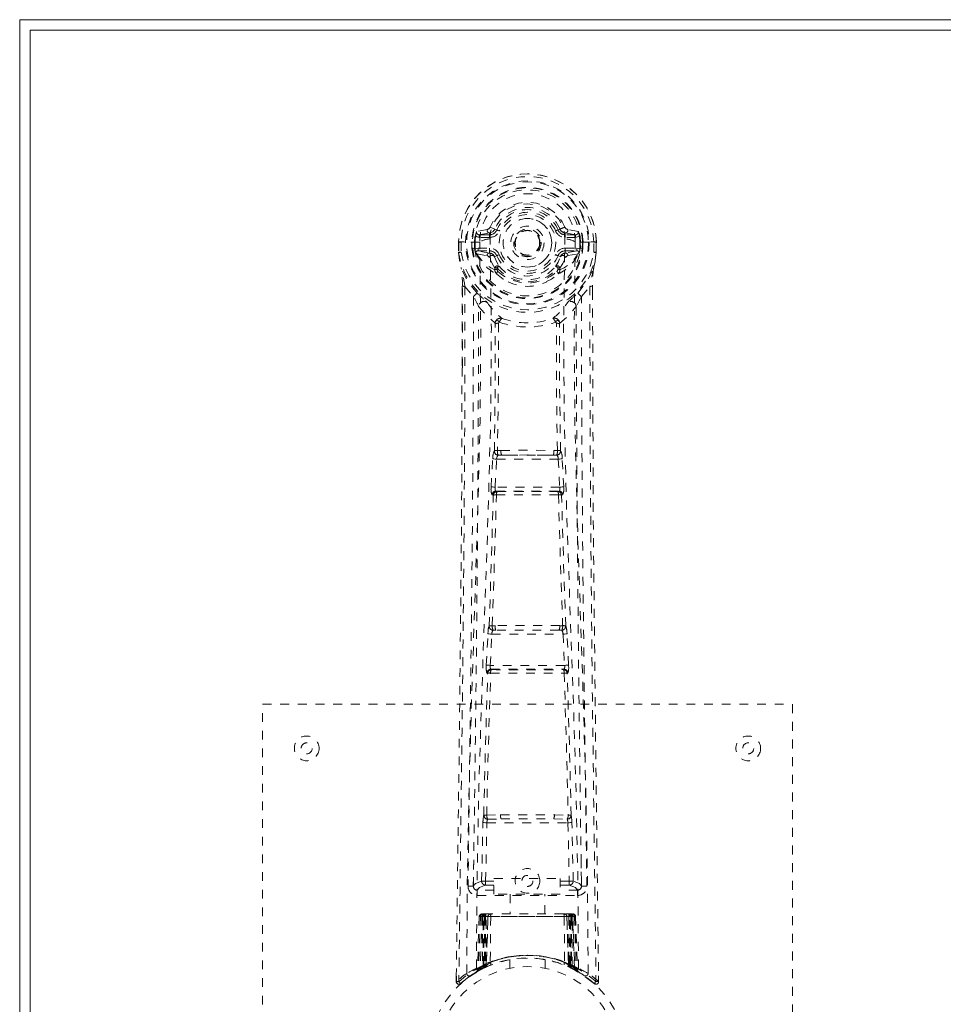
# Model space of a CAD drawing. Header units: inches. Extents: x 15.4 to 110.9, y 43.2 to 66.7.
# Tile 2 of 8: x 15.4 to 25.9, y 55.5 to 66.7. Entities that reach past the tile are written whole.
import ezdxf

# ---------------------------------------------------------------- set-up
doc = ezdxf.new("R2010")
doc.units = ezdxf.units.IN
doc.header["$MEASUREMENT"] = 0
doc.linetypes.add('SLD-Dashed', pattern=[0.075, 0.05, -0.025])
doc.linetypes.add('SLD-Solid', pattern=[0])

msp = doc.modelspace()

# ---------------------------------------------------------------- linework, layer by layer
at = {"color": 7, "linetype": 'SLD-Solid', "lineweight": 15}
for p, q in [((15.436, 43.15), (15.436, 66.65)), ((15.436, 66.65), (110.936, 66.65)), ((15.554, 66.532), (15.554, 43.268)), ((110.818, 66.532), (15.554, 66.532)), ((15.554, 66.532), (110.818, 66.532)), ((15.554, 43.268), (15.554, 66.532))]:
    msp.add_line(p, q, dxfattribs=at)
at = {"color": 7, "linetype": 'SLD-Dashed', "lineweight": 0}
for p, q in [((20.729, 64.275), (20.61, 64.251)), ((20.64, 64.215), (20.757, 64.236)), ((20.64, 64.215), (20.64, 64.185)), ((20.757, 64.215), (20.64, 64.215)), ((20.757, 64.236), (20.757, 64.215)), ((20.757, 64.185), (20.757, 64.215)), ((20.817, 64.279), (20.762, 64.302)), ((20.817, 64.279), (20.839, 64.27)), ((21.532, 64.27), (21.555, 64.279)), ((21.555, 64.279), (21.558, 64.272)), ((21.614, 64.236), (21.731, 64.215)), ((21.614, 64.236), (21.614, 64.215)), ((21.731, 64.215), (21.614, 64.215)), ((21.614, 64.185), (21.614, 64.215)), ((21.761, 64.251), (21.642, 64.275)), ((21.731, 64.185), (21.731, 64.215)), ((20.406, 64.134), (20.406, 64.018)), ((20.41, 64.134), (20.406, 64.134)), ((20.407, 64.135), (20.407, 64.018)), ((20.463, 64.134), (20.41, 64.134)), ((20.436, 64.132), (20.436, 64.018)), ((20.486, 64.133), (20.463, 64.134)), ((20.644, 64.133), (20.486, 64.133)), ((20.557, 64.06), (20.557, 64.131)), ((20.592, 64.131), (20.587, 64.131)), ((20.587, 64.131), (20.587, 64.062)), ((20.592, 64.052), (20.592, 64.131)), ((20.757, 64.185), (20.64, 64.185)), ((20.762, 64.169), (20.762, 64.171)), ((21.342, 64.124), (21.341, 64.109)), ((21.342, 64.132), (21.342, 64.124)), ((21.609, 64.171), (21.609, 64.169)), ((21.731, 64.185), (21.614, 64.185)), ((21.885, 64.133), (21.727, 64.133)), ((21.779, 64.131), (21.784, 64.131)), ((21.779, 64.052), (21.779, 64.131)), ((21.785, 64.062), (21.784, 64.131)), ((21.814, 64.131), (21.814, 64.06)), ((21.814, 64.131), (21.814, 64.131)), ((21.908, 64.134), (21.885, 64.133)), ((21.961, 64.134), (21.908, 64.134)), ((21.936, 64.018), (21.936, 64.132)), ((21.965, 64.134), (21.961, 64.134)), ((21.964, 64.018), (21.964, 64.135)), ((21.965, 64.134), (21.965, 64.018)), ((20.406, 64.018), (20.406, 64.013)), ((20.557, 64.06), (20.587, 64.062)), ((20.557, 64.06), (20.557, 64.06)), ((20.587, 64.061), (20.592, 64.042)), ((20.592, 64.042), (20.592, 64.052)), ((20.599, 64.016), (20.602, 64.011)), ((20.602, 64.011), (20.603, 64.011)), ((20.602, 64.011), (20.603, 64.011)), ((20.613, 64), (20.603, 64.011)), ((20.613, 64), (20.728, 63.979)), ((20.627, 64.063), (20.627, 64.033)), ((20.627, 64.063), (20.757, 64.063)), ((20.757, 64.008), (20.627, 64.033)), ((20.627, 64.033), (20.757, 64.033)), ((20.757, 64.063), (20.757, 64.033)), ((20.757, 64.008), (20.757, 64.033)), ((21.614, 64.063), (21.614, 64.033)), ((21.614, 64.063), (21.744, 64.063)), ((21.744, 64.033), (21.614, 64.008)), ((21.614, 64.008), (21.614, 64.033)), ((21.614, 64.033), (21.744, 64.033)), ((21.644, 63.979), (21.758, 64)), ((21.744, 64.033), (21.744, 64.063)), ((21.769, 64.011), (21.758, 64)), ((21.758, 64), (21.758, 64)), ((21.758, 64), (21.758, 64)), ((21.769, 64.011), (21.773, 64.016)), ((21.784, 64.061), (21.779, 64.042)), ((21.779, 64.042), (21.779, 64.052)), ((21.785, 64.062), (21.814, 64.06)), ((21.814, 64.06), (21.814, 64.06)), ((21.965, 64.013), (21.965, 64.018)), ((20.839, 63.979), (20.812, 63.967)), ((21.559, 63.967), (21.532, 63.979)), ((20.817, 63.818), (20.817, 63.836)), ((20.837, 63.772), (20.825, 63.789)), ((20.841, 63.842), (20.841, 63.824)), ((21.53, 63.824), (21.531, 63.842)), ((21.546, 63.789), (21.535, 63.772)), ((21.554, 63.818), (21.554, 63.836)), ((20.448, 63.633), (20.445, 62.709)), ((20.449, 62.708), (20.45, 63.632)), ((20.478, 63.631), (20.574, 63.516)), ((21.797, 63.516), (21.893, 63.631)), ((21.922, 63.579), (21.922, 63.632)), ((21.923, 63.633), (21.923, 63.579)), ((20.858, 63.214), (20.858, 63.214)), ((21.513, 63.214), (21.513, 63.214)), ((20.886, 61.774), (20.846, 61.773)), ((21.525, 61.773), (21.485, 61.774)), ((20.775, 61.36), (20.792, 61.678)), ((20.82, 61.358), (20.836, 61.675)), ((20.836, 61.675), (21.535, 61.675)), ((20.855, 61.72), (20.894, 61.72)), ((21.477, 61.72), (20.894, 61.72)), ((21.477, 61.72), (21.516, 61.72)), ((21.535, 61.675), (21.551, 61.358)), ((21.596, 61.36), (21.579, 61.678)), ((21.551, 61.358), (20.82, 61.358)), ((20.799, 61.266), (20.785, 61.271)), ((20.843, 61.309), (20.829, 61.313)), ((20.829, 61.313), (21.542, 61.313)), ((21.542, 61.313), (21.528, 61.309)), ((21.572, 61.266), (21.587, 61.271)), ((20.82, 59.789), (20.787, 59.789)), ((21.584, 59.789), (21.552, 59.789)), ((20.72, 59.343), (20.738, 59.695)), ((20.765, 59.34), (20.782, 59.693)), ((20.782, 59.693), (21.589, 59.693)), ((20.829, 59.738), (20.797, 59.738)), ((21.542, 59.738), (20.829, 59.738)), ((21.542, 59.738), (21.574, 59.738)), ((21.589, 59.693), (21.606, 59.34)), ((21.651, 59.343), (21.634, 59.695)), ((21.606, 59.34), (20.765, 59.34)), ((20.727, 59.253), (20.735, 59.249)), ((20.779, 59.292), (20.771, 59.296)), ((20.771, 59.296), (21.6, 59.296)), ((21.6, 59.296), (21.592, 59.292)), ((21.636, 59.249), (21.644, 59.253)), ((18.186, 50.9), (18.186, 58.9)), ((18.186, 58.9), (24.186, 58.9)), ((24.186, 58.9), (24.186, 50.9)), ((20.724, 57.643), (20.881, 57.649)), ((21.49, 57.649), (21.647, 57.643)), ((20.667, 56.898), (20.682, 57.559)), ((20.712, 56.897), (20.727, 57.558)), ((20.727, 57.558), (21.644, 57.558)), ((20.735, 57.599), (20.888, 57.601)), ((20.888, 57.601), (21.483, 57.601)), ((21.483, 57.601), (21.636, 57.599)), ((21.644, 57.558), (21.66, 56.897)), ((21.704, 56.898), (21.689, 57.559)), ((20.577, 57.13), (20.573, 56.843)), ((21.798, 56.843), (21.795, 57.13)), ((20.712, 56.852), (20.712, 56.897)), ((20.712, 56.897), (20.806, 56.897)), ((20.806, 56.928), (21.556, 56.928)), ((20.806, 56.748), (20.806, 56.928)), ((21.556, 56.928), (21.556, 56.748)), ((21.556, 56.897), (21.66, 56.897)), ((21.66, 56.852), (21.66, 56.897)), ((20.573, 56.84), (20.574, 56.832)), ((20.618, 56.795), (20.618, 56.734)), ((20.806, 56.795), (20.618, 56.795)), ((20.712, 56.852), (20.806, 56.852)), ((21.556, 56.748), (20.806, 56.748)), ((20.991, 56.748), (20.991, 56.525)), ((21.381, 56.525), (21.381, 56.748)), ((21.556, 56.852), (21.66, 56.852)), ((21.753, 56.795), (21.556, 56.795)), ((21.753, 56.734), (21.753, 56.795)), ((21.797, 56.832), (21.798, 56.84)), ((20.618, 56.734), (21.753, 56.734)), ((20.687, 56.525), (20.679, 56.525)), ((20.693, 56.525), (20.683, 56.525)), ((20.699, 56.525), (20.693, 56.525)), ((20.755, 56.525), (20.701, 56.525)), ((20.717, 56.525), (20.711, 56.525)), ((20.717, 56.525), (20.755, 56.525)), ((20.777, 56.525), (20.769, 56.525)), ((21.594, 56.525), (20.777, 56.525)), ((21.602, 56.525), (21.594, 56.525)), ((21.67, 56.525), (21.616, 56.525)), ((21.616, 56.525), (21.654, 56.525)), ((21.66, 56.525), (21.654, 56.525)), ((21.678, 56.525), (21.672, 56.525)), ((21.688, 56.525), (21.678, 56.525)), ((21.692, 56.525), (21.685, 56.525)), ((20.64, 56.496), (20.619, 55.891)), ((20.653, 56.496), (20.632, 55.899)), ((20.653, 56.496), (20.64, 56.496)), ((20.674, 56.5), (20.651, 55.906)), ((20.671, 56.496), (20.651, 55.91)), ((20.739, 56.496), (20.671, 56.496)), ((20.679, 56.496), (20.678, 55.939)), ((20.686, 56.496), (20.679, 56.496)), ((20.686, 56.496), (21.685, 56.496)), ((20.686, 55.943), (20.686, 56.496)), ((20.692, 55.946), (20.692, 56.496)), ((20.692, 56.496), (20.699, 56.496)), ((20.699, 56.496), (20.699, 55.949)), ((21.672, 56.496), (20.699, 56.496)), ((20.711, 56.496), (20.71, 55.955)), ((20.717, 56.496), (20.711, 56.496)), ((20.717, 56.496), (21.654, 56.496)), ((20.717, 55.957), (20.717, 56.496)), ((20.719, 55.945), (20.739, 56.496)), ((20.739, 56.496), (20.72, 55.946)), ((20.739, 56.496), (20.739, 56.496)), ((20.77, 56.496), (20.765, 55.975)), ((21.602, 56.496), (20.77, 56.496)), ((21.602, 56.496), (21.606, 55.975)), ((21.651, 55.946), (21.632, 56.496)), ((21.632, 56.496), (21.633, 56.496)), ((21.633, 56.496), (21.652, 55.945)), ((21.7, 56.496), (21.633, 56.496)), ((21.661, 56.496), (21.654, 56.496)), ((21.654, 56.496), (21.654, 55.957)), ((21.661, 55.955), (21.661, 56.496)), ((21.672, 55.949), (21.672, 56.496)), ((21.672, 56.496), (21.679, 56.496)), ((21.679, 56.496), (21.679, 55.946)), ((21.692, 56.496), (21.685, 56.496)), ((21.685, 56.496), (21.685, 55.943)), ((21.693, 55.939), (21.692, 56.496)), ((21.72, 55.906), (21.697, 56.5)), ((21.7, 56.496), (21.72, 55.91)), ((21.718, 56.496), (21.739, 55.899)), ((21.731, 56.496), (21.718, 56.496)), ((21.731, 56.496), (21.753, 55.891)), ((20.986, 56.008), (20.986, 55.911)), ((21.386, 55.911), (21.386, 56.008)), ((20.604, 55.866), (20.617, 55.874)), ((20.619, 55.891), (20.632, 55.899)), ((20.636, 55.885), (20.702, 55.919)), ((20.651, 55.91), (20.719, 55.945)), ((20.678, 55.939), (20.686, 55.943)), ((20.691, 55.914), (20.678, 55.939)), ((20.691, 55.914), (20.682, 55.909)), ((20.698, 55.917), (20.686, 55.943)), ((20.698, 55.917), (20.691, 55.914)), ((20.699, 55.949), (20.692, 55.946)), ((20.704, 55.92), (20.692, 55.946)), ((20.696, 55.916), (20.704, 55.92)), ((20.711, 55.923), (20.699, 55.949)), ((20.702, 55.919), (20.703, 55.919)), ((20.703, 55.919), (20.711, 55.923)), ((20.71, 55.955), (20.717, 55.957)), ((20.722, 55.928), (20.71, 55.955)), ((20.729, 55.931), (20.717, 55.957)), ((20.72, 55.946), (20.719, 55.945)), ((20.729, 55.931), (20.722, 55.928)), ((21.654, 55.957), (21.643, 55.931)), ((21.649, 55.928), (21.643, 55.931)), ((21.661, 55.955), (21.649, 55.928)), ((21.652, 55.945), (21.651, 55.946)), ((21.652, 55.945), (21.72, 55.91)), ((21.654, 55.957), (21.661, 55.955)), ((21.672, 55.949), (21.66, 55.923)), ((21.679, 55.946), (21.667, 55.92)), ((21.668, 55.919), (21.669, 55.919)), ((21.669, 55.919), (21.684, 55.911)), ((21.679, 55.946), (21.672, 55.949)), ((21.685, 55.943), (21.673, 55.917)), ((21.68, 55.914), (21.673, 55.917)), ((21.693, 55.939), (21.68, 55.914)), ((21.707, 55.9), (21.68, 55.914)), ((21.685, 55.943), (21.693, 55.939)), ((21.701, 55.903), (21.736, 55.885)), ((21.739, 55.899), (21.753, 55.891)), ((21.748, 55.879), (21.761, 55.871)), ((21.754, 55.874), (21.767, 55.866)), ((20.38, 55.826), (20.379, 55.759)), ((20.38, 55.826), (20.379, 55.759)), ((20.379, 55.759), (20.409, 55.759)), ((20.381, 55.822), (20.381, 55.759)), ((20.428, 55.738), (20.47, 55.772)), ((21.901, 55.772), (21.943, 55.738)), ((21.962, 55.759), (21.942, 55.736)), ((21.992, 55.759), (21.991, 55.826))]:
    msp.add_line(p, q, dxfattribs=at)
at = {"color": 7, "linetype": 'SLD-Dashed', "lineweight": 0, "flags": 128}
for points in [[(20.762, 64.171), (20.768, 64.247), (20.791, 64.322), (20.83, 64.391), (20.884, 64.451), (20.949, 64.499), (21.023, 64.535), (21.103, 64.557), (21.186, 64.565), (21.268, 64.557), (21.348, 64.535), (21.422, 64.499), (21.487, 64.451), (21.541, 64.391), (21.58, 64.322), (21.603, 64.247), (21.609, 64.171)], [(20.757, 64.236), (20.794, 64.25), (20.807, 64.263)], [(20.807, 64.263), (20.813, 64.271), (20.817, 64.279)], [(20.867, 64.258), (20.861, 64.26), (20.856, 64.263), (20.852, 64.265), (20.847, 64.266), (20.844, 64.268), (20.841, 64.269), (20.84, 64.27), (20.839, 64.27)], [(21.505, 64.258), (21.51, 64.26), (21.515, 64.263), (21.52, 64.265), (21.524, 64.266), (21.527, 64.268), (21.53, 64.269), (21.532, 64.27), (21.532, 64.27)], [(20.406, 64.134), (20.406, 64.134), (20.407, 64.134), (20.409, 64.133), (20.413, 64.133), (20.418, 64.133), (20.423, 64.132), (20.429, 64.132), (20.436, 64.132)], [(20.498, 55.853), (20.505, 56.9), (20.525, 57.945), (20.554, 58.987), (20.589, 60.025), (20.623, 61.059), (20.649, 62.088), (20.657, 63.113), (20.645, 64.133)], [(20.64, 64.185), (20.617, 64.19), (20.597, 64.203)], [(20.607, 55.908), (20.616, 56.953), (20.637, 57.996), (20.669, 59.035), (20.706, 60.071), (20.742, 61.102), (20.769, 62.129), (20.777, 63.151), (20.762, 64.168)], [(21.764, 55.908), (21.756, 56.953), (21.734, 57.996), (21.703, 59.036), (21.665, 60.071), (21.629, 61.103), (21.603, 62.129), (21.595, 63.151), (21.609, 64.168)], [(21.873, 55.853), (21.866, 56.9), (21.847, 57.945), (21.817, 58.987), (21.782, 60.025), (21.748, 61.059), (21.723, 62.088), (21.714, 63.113), (21.727, 64.133)], [(21.774, 64.203), (21.754, 64.19), (21.731, 64.185)], [(21.784, 64.131), (21.788, 64.131), (21.795, 64.131), (21.804, 64.131), (21.814, 64.131)], [(21.936, 64.132), (21.942, 64.132), (21.948, 64.132), (21.954, 64.133), (21.958, 64.133), (21.962, 64.133), (21.964, 64.133), (21.966, 64.134), (21.965, 64.134)], [(20.406, 64.018), (20.419, 63.921), (20.435, 63.844)], [(20.406, 64.013), (20.407, 64.014), (20.409, 64.014), (20.412, 64.014), (20.416, 64.015), (20.42, 64.015), (20.425, 64.016), (20.43, 64.017), (20.436, 64.018)], [(20.436, 64.018), (20.429, 64.018), (20.423, 64.018), (20.418, 64.018), (20.413, 64.018), (20.409, 64.018), (20.407, 64.018), (20.406, 64.018), (20.406, 64.018)], [(20.406, 64.013), (20.418, 63.923), (20.437, 63.833)], [(20.587, 64.061), (20.587, 64.062), (20.587, 64.062)], [(20.592, 64.052), (20.609, 64.061), (20.627, 64.063)], [(20.867, 63.99), (20.861, 63.988), (20.856, 63.986), (20.852, 63.984), (20.847, 63.982), (20.844, 63.981), (20.841, 63.98), (20.84, 63.979), (20.839, 63.979)], [(21.505, 63.99), (21.51, 63.988), (21.515, 63.986), (21.52, 63.984), (21.524, 63.982), (21.527, 63.981), (21.53, 63.98), (21.532, 63.979), (21.532, 63.979)], [(21.744, 64.063), (21.763, 64.061), (21.779, 64.052)], [(21.785, 64.062), (21.784, 64.061), (21.784, 64.061)], [(21.935, 63.833), (21.952, 63.913), (21.965, 64.013)], [(21.965, 64.018), (21.952, 63.921), (21.936, 63.844)], [(21.965, 64.018), (21.966, 64.018), (21.964, 64.018), (21.962, 64.018), (21.958, 64.018), (21.954, 64.018), (21.948, 64.018), (21.942, 64.018), (21.936, 64.018)], [(21.965, 64.013), (21.964, 64.014), (21.962, 64.014), (21.959, 64.014), (21.956, 64.015), (21.951, 64.015), (21.946, 64.016), (21.941, 64.017), (21.936, 64.018)], [(20.755, 63.957), (20.741, 63.974), (20.728, 63.979)], [(20.817, 63.836), (20.785, 63.889), (20.755, 63.957)], [(20.812, 63.967), (20.839, 63.904), (20.869, 63.855)], [(21.502, 63.855), (21.532, 63.904), (21.559, 63.967)], [(21.554, 63.836), (21.587, 63.889), (21.616, 63.957)], [(21.616, 63.957), (21.63, 63.974), (21.644, 63.979)], [(20.435, 63.844), (20.435, 63.838), (20.437, 63.833)], [(20.616, 63.555), (20.516, 63.679), (20.437, 63.833)], [(20.837, 63.772), (20.911, 63.714), (20.968, 63.685)], [(21.403, 63.685), (21.46, 63.714), (21.535, 63.772)], [(21.755, 63.555), (21.856, 63.679), (21.935, 63.833)], [(21.935, 63.833), (21.936, 63.838), (21.936, 63.844)], [(20.478, 63.631), (20.476, 62.166), (20.467, 60.694), (20.453, 59.246), (20.45, 59.025), (20.448, 58.796), (20.445, 58.592), (20.443, 58.394), (20.44, 58.178), (20.438, 58.028), (20.436, 57.871), (20.434, 57.715), (20.433, 57.597), (20.431, 57.458), (20.429, 57.295), (20.424, 56.963), (20.422, 56.759), (20.419, 56.504), (20.415, 56.243), (20.412, 55.994), (20.409, 55.759)], [(20.448, 63.633), (20.448, 63.633), (20.449, 63.632), (20.451, 63.632), (20.455, 63.632), (20.46, 63.632), (20.466, 63.631), (20.472, 63.631), (20.478, 63.631)], [(21.893, 63.631), (21.899, 63.631), (21.905, 63.631), (21.911, 63.632), (21.916, 63.632), (21.92, 63.632), (21.922, 63.632), (21.923, 63.633), (21.923, 63.633)], [(21.893, 63.631), (21.895, 62.167), (21.904, 60.694), (21.918, 59.246), (21.921, 58.999), (21.924, 58.741), (21.927, 58.526), (21.93, 58.297), (21.933, 58.047), (21.936, 57.775), (21.939, 57.558), (21.943, 57.295), (21.947, 56.971), (21.949, 56.761), (21.953, 56.502), (21.956, 56.24), (21.959, 55.992), (21.962, 55.759)], [(21.923, 63.579), (21.931, 61.01), (21.959, 58.385), (21.992, 55.759)], [(20.574, 63.516), (20.574, 62.996), (20.572, 62.463), (20.569, 61.917), (20.566, 61.403), (20.562, 60.873), (20.556, 60.321), (20.551, 59.832), (20.548, 59.574), (20.545, 59.301), (20.541, 59.013), (20.537, 58.709), (20.534, 58.433), (20.531, 58.193), (20.528, 58.001), (20.525, 57.787), (20.522, 57.546), (20.519, 57.32), (20.517, 57.128), (20.515, 56.968), (20.513, 56.841)], [(20.712, 63.467), (20.721, 63.458), (20.726, 63.452)], [(21.645, 63.452), (21.65, 63.458), (21.66, 63.467)], [(21.858, 56.841), (21.857, 56.976), (21.854, 57.149), (21.852, 57.357), (21.848, 57.603), (21.845, 57.852), (21.842, 58.071), (21.84, 58.225), (21.838, 58.362), (21.837, 58.484), (21.835, 58.639), (21.833, 58.802), (21.831, 58.959), (21.821, 59.772), (21.812, 60.59), (21.804, 61.563), (21.799, 62.552), (21.797, 63.516)], [(20.633, 63.403), (20.72, 63.302), (20.82, 63.214)], [(21.551, 63.214), (21.652, 63.302), (21.738, 63.403)], [(20.868, 63.225), (20.863, 63.234), (20.856, 63.24), (20.848, 63.243), (20.84, 63.243), (20.833, 63.24), (20.827, 63.233), (20.822, 63.225), (20.82, 63.214)], [(20.858, 63.214), (20.857, 62.495), (20.846, 61.773)], [(21.551, 63.214), (21.549, 63.225), (21.545, 63.233), (21.538, 63.24), (21.531, 63.243), (21.523, 63.243), (21.515, 63.24), (21.508, 63.234), (21.503, 63.225)], [(21.525, 61.773), (21.514, 62.495), (21.513, 63.214)], [(20.811, 61.767), (20.821, 62.488), (20.822, 63.206)], [(21.561, 61.767), (21.55, 62.488), (21.549, 63.206)], [(20.445, 62.709), (20.44, 61.01), (20.413, 58.385), (20.38, 55.826)], [(20.886, 61.774), (21.186, 61.775), (21.485, 61.774)], [(20.792, 61.678), (20.797, 61.677), (20.807, 61.677), (20.821, 61.676), (20.836, 61.675)], [(20.855, 61.72), (20.854, 61.72), (20.852, 61.718), (20.849, 61.715), (20.843, 61.706), (20.839, 61.692), (20.836, 61.675)], [(20.894, 61.72), (21.186, 61.722), (21.477, 61.72)], [(21.535, 61.675), (21.55, 61.676), (21.564, 61.677), (21.574, 61.677), (21.579, 61.678)], [(20.775, 61.36), (20.78, 61.36), (20.791, 61.36), (20.805, 61.359), (20.82, 61.358)], [(20.829, 61.313), (20.824, 61.317), (20.821, 61.327), (20.82, 61.334), (20.819, 61.341), (20.819, 61.349), (20.82, 61.358)], [(21.551, 61.358), (21.552, 61.349), (21.552, 61.341), (21.552, 61.334), (21.551, 61.327), (21.547, 61.317), (21.542, 61.313)], [(21.551, 61.358), (21.566, 61.359), (21.58, 61.36), (21.591, 61.36), (21.596, 61.36)], [(20.753, 59.785), (20.777, 60.527), (20.799, 61.266)], [(20.787, 59.789), (20.812, 60.532), (20.835, 61.272)], [(21.537, 61.272), (21.559, 60.531), (21.584, 59.789)], [(21.619, 59.785), (21.594, 60.527), (21.572, 61.266)], [(20.738, 59.695), (20.74, 59.727), (20.74, 59.73)], [(20.738, 59.695), (20.742, 59.695), (20.752, 59.695), (20.767, 59.694), (20.782, 59.693)], [(21.589, 59.693), (21.604, 59.694), (21.619, 59.695), (21.629, 59.695), (21.634, 59.695)], [(21.634, 59.695), (21.631, 59.727), (21.631, 59.73)], [(20.72, 59.343), (20.725, 59.342), (20.735, 59.342), (20.75, 59.341), (20.765, 59.34)], [(21.606, 59.34), (21.621, 59.341), (21.636, 59.342), (21.646, 59.342), (21.651, 59.343)], [(20.691, 57.641), (20.711, 58.446), (20.735, 59.249)], [(20.724, 57.643), (20.744, 58.449), (20.769, 59.253)], [(21.602, 59.253), (21.627, 58.449), (21.647, 57.643)], [(21.68, 57.641), (21.661, 58.446), (21.636, 59.249)], [(20.881, 57.649), (21.186, 57.649), (21.49, 57.649)], [(20.682, 57.559), (20.687, 57.559), (20.697, 57.559), (20.712, 57.558), (20.727, 57.558)], [(20.888, 57.601), (21.186, 57.601), (21.483, 57.601)], [(21.644, 57.558), (21.659, 57.558), (21.674, 57.559), (21.684, 57.559), (21.689, 57.559)], [(20.667, 56.898), (20.597, 56.869), (20.573, 56.84)], [(20.667, 56.898), (20.672, 56.898), (20.682, 56.897), (20.696, 56.897), (20.712, 56.897)], [(21.66, 56.897), (21.676, 56.897), (21.69, 56.897), (21.7, 56.898), (21.704, 56.898)], [(21.798, 56.84), (21.774, 56.869), (21.704, 56.898)], [(20.618, 56.795), (20.642, 56.823), (20.712, 56.852)], [(21.66, 56.852), (21.729, 56.823), (21.753, 56.795)], [(21.67, 56.525), (21.67, 56.525), (21.669, 56.525)], [(20.64, 56.496), (20.643, 56.496), (20.651, 56.496), (20.664, 56.496), (20.679, 56.496)], [(20.692, 56.496), (20.678, 56.496), (20.665, 56.496), (20.657, 56.496), (20.653, 56.496)], [(20.671, 56.496), (20.672, 56.496), (20.674, 56.496), (20.677, 56.496), (20.682, 56.496), (20.688, 56.496), (20.695, 56.496), (20.703, 56.496), (20.711, 56.496)], [(20.77, 56.496), (20.758, 56.496), (20.749, 56.496), (20.743, 56.496), (20.739, 56.496)], [(21.632, 56.496), (21.629, 56.496), (21.622, 56.496), (21.613, 56.496), (21.602, 56.496)], [(21.661, 56.496), (21.669, 56.496), (21.676, 56.496), (21.683, 56.496), (21.689, 56.496), (21.694, 56.496), (21.698, 56.496), (21.7, 56.496), (21.7, 56.496)], [(21.718, 56.496), (21.715, 56.496), (21.706, 56.496), (21.694, 56.496), (21.679, 56.496)], [(21.692, 56.496), (21.708, 56.496), (21.72, 56.496), (21.729, 56.496), (21.731, 56.496)], [(21.7, 56.496), (21.699, 56.503), (21.698, 56.505)], [(21.383, 56.008), (21.384, 56.008), (21.367, 56.011), (21.329, 56.016), (21.274, 56.022), (21.21, 56.025), (21.186, 56.025)], [(21.722, 55.902), (21.721, 55.908), (21.721, 55.91)], [(21.759, 55.874), (21.752, 55.885), (21.748, 55.898)], [(20.382, 55.759), (20.384, 55.751), (20.387, 55.744), (20.392, 55.737), (20.399, 55.732), (20.406, 55.73), (20.413, 55.729), (20.421, 55.731), (20.427, 55.735)], [(20.429, 55.736), (20.462, 55.765), (20.47, 55.771)], [(21.944, 55.739), (21.951, 55.735), (21.959, 55.733), (21.967, 55.732), (21.975, 55.734), (21.982, 55.737), (21.987, 55.742), (21.991, 55.749), (21.992, 55.757)], [(21.992, 55.759), (21.992, 55.759), (21.99, 55.759), (21.983, 55.759), (21.974, 55.759), (21.968, 55.759), (21.962, 55.759)]]:
    msp.add_lwpolyline(points, dxfattribs=at)
at = {"color": 7, "linetype": 'SLD-Dashed', "lineweight": 0}
for centre, radius in [((21.186, 64.124), 0.7), ((21.186, 64.124), 0.69), ((21.186, 64.124), 0.623), ((21.186, 64.124), 0.32), ((21.186, 64.124), 0.275), ((21.186, 64.124), 0.188), ((21.186, 64.124), 0.156), ((21.186, 64.124), 0.142), ((21.186, 64.124), 0.139), ((21.186, 64.124), 0.138), ((18.686, 58.4), 0.14), ((23.686, 58.4), 0.14), ((18.686, 58.4), 0.0625), ((23.686, 58.4), 0.0625), ((21.186, 56.9), 0.14), ((21.186, 56.9), 0.0625), ((21.186, 54.9), 1.125), ((21.186, 54.9), 1.03)]:
    msp.add_circle(centre, radius, dxfattribs=at)
for centre, radius, start, end in [((21.186, 64.124), 0.78, 0.7166, 179.2834), ((21.186, 64.124), 0.78, 0, 179.3038), ((21.186, 64.124), 0.75, 0.5684, 179.4316), ((21.186, 64.124), 0.629, 0.6527, 179.3473), ((21.186, 64.124), 0.599, 0.6527, 179.3473), ((21.186, 64.139), 0.541, 359.3501, 180.6499), ((21.186, 64.124), 0.459, 22.774, 157.226), ((21.186, 64.124), 0.4, 22.774, 157.226), ((21.186, 64.124), 0.376, 22.774, 157.226), ((21.186, 64.124), 0.346, 22.7741, 157.2259), ((21.186, 64.124), 0.275, 90.0001, 269.9999), ((21.186, 64.124), 0.275, 270.0001, 89.9999), ((20.802, 64.175), 0.206, 158.3434, 172.3402), ((20.639, 64.245), 0.0299, 167.8922, 271.9518), ((20.758, 64.266), 0.0301, 162.3535, 268.575), ((20.72, 64.319), 0.0453, 281.2467, 337.5763), ((20.757, 64.304), 0.089, 270, 337.226), ((20.757, 64.304), 0.119, 270.0003, 337.2261), ((21.614, 64.304), 0.119, 202.7727, 269.9997), ((21.614, 64.304), 0.089, 202.774, 270), ((22.155, 62.926), 1.48, 111.6245, 113.922), ((21.62, 64.307), 0.0715, 209.6346, 265.2026), ((21.651, 64.32), 0.0454, 202.489, 258.688), ((21.614, 64.266), 0.0301, 271.4225, 17.6489), ((21.732, 64.245), 0.0299, 268.0458, 12.1101), ((21.57, 64.175), 0.206, 7.6598, 21.6566), ((20.584, 65.181), 1.05, 268.54, 270.1579), ((21.186, 64.124), 0.593, 172.3909, 179.3289), ((20.764, 63.947), 0.221, 90.3102, 122.5193), ((21.603, 63.936), 0.233, 58.0369, 88.5936), ((21.186, 64.124), 0.593, 0.6711, 7.6091), ((20.436, 64.018), 0.03, 180.0028, 185.051), ((21.186, 64.124), 0.787, 188.0937, 351.9063), ((21.186, 64.124), 0.758, 188.0937, 351.9063), ((21.186, 64.124), 0.632, 185.8274, 354.1726), ((21.186, 64.124), 0.602, 186.0327, 353.9673), ((20.678, 64.049), 0.0865, 184.5778, 202.6759), ((20.626, 64.003), 0.0306, 89.0719, 154.5737), ((21.055, 64.221), 0.499, 204.8904, 243.9918), ((20.994, 64.222), 0.441, 210.2268, 246.4272), ((20.757, 63.979), 0.0299, 91.0979, 178.7783), ((20.757, 63.944), 0.119, 22.775, 89.9994), ((20.757, 63.944), 0.089, 22.774, 90), ((20.751, 63.944), 0.0649, 21.316, 85.0799), ((21.186, 64.124), 0.346, 202.7737, 337.2263), ((21.614, 63.944), 0.119, 90.0006, 157.2261), ((21.614, 63.944), 0.089, 90, 157.226), ((21.321, 64.215), 0.492, 295.7072, 335.4808), ((21.377, 64.222), 0.441, 293.5939, 329.7429), ((21.62, 63.944), 0.0649, 94.9221, 158.682), ((21.614, 63.979), 0.0299, 1.1762, 88.9522), ((21.745, 64.003), 0.0306, 25.4214, 90.933), ((21.664, 64.056), 0.116, 339.6188, 353.1275), ((20.785, 63.951), 0.031, 31.5709, 169.9027), ((21.186, 64.124), 0.376, 202.774, 337.226), ((21.186, 64.124), 0.157, 245.2931, 290.0155), ((21.586, 63.951), 0.031, 10.1798, 148.3466), ((19.262, 63.663), 1.187, 358.5706, 8.7912), ((16.964, 63.015), 3.568, 9.9427, 13.2523), ((20.847, 63.833), 0.0305, 44.5492, 174.2842), ((20.839, 63.796), 0.0459, 88.3076, 118.8642), ((20.84, 63.778), 0.0459, 88.2903, 118.8143), ((20.862, 63.814), 0.0448, 175.0785, 213.9448), ((20.876, 63.769), 0.0396, 127.1232, 174.8303), ((20.868, 63.82), 0.0348, 87.2708, 140.5986), ((21.186, 64.136), 0.453, 220.451, 319.549), ((20.874, 63.825), 0.033, 181.8837, 228.3758), ((21.186, 64.164), 0.494, 227.4885, 312.5115), ((21.186, 64.117), 0.411, 219.7061, 320.2939), ((21.524, 63.833), 0.0305, 5.7213, 135.4453), ((21.504, 63.82), 0.0347, 39.3959, 92.7347), ((21.497, 63.825), 0.033, 311.6242, 358.1163), ((21.495, 63.769), 0.0396, 5.1855, 52.8683), ((21.532, 63.778), 0.046, 61.2037, 91.6998), ((21.532, 63.796), 0.0459, 61.1358, 91.6924), ((21.509, 63.814), 0.0448, 326.2184, 4.9341), ((25.407, 63.015), 3.567, 166.7474, 170.0575), ((23.11, 63.663), 1.187, 171.2124, 181.427), ((21.186, 64.104), 0.473, 242.614, 297.386), ((20.908, 63.197), 0.461, 129.1762, 136.3317), ((22.167, 65.134), 2.213, 225.508, 228.8666), ((20.204, 65.134), 2.213, 311.1334, 314.492), ((21.463, 63.197), 0.461, 43.6658, 50.8212), ((15.88, 60.985), 5.333, 26.9654, 28.3367), ((20.694, 63.4), 0.0608, 58.0023, 177.4274), ((21.458, 63.964), 0.893, 214.9899, 231.1475), ((20.913, 63.964), 0.893, 308.8527, 325.0098), ((21.677, 63.4), 0.0608, 2.5683, 122.0044), ((26.549, 60.954), 5.398, 151.6716, 153.0263), ((-478.936, 64.721), 499.571, 359.09608, 359.84877), ((521.307, 64.721), 499.571, 180.15123, 180.90392), ((20.881, 63.21), 0.0608, 73.7741, 175.9568), ((20.809, 63.207), 0.0133, 356.8072, 33.9213), ((20.855, 63.143), 0.0709, 87.2865, 117.28), ((20.871, 63.212), 0.0128, 102.3446, 173.3542), ((20.94, 63.208), 0.0738, 124.9771, 166.7611), ((21.186, 64.137), 0.966, 250.8189, 289.1818), ((21.186, 64.062), 0.844, 250.0601, 289.9399), ((21.491, 63.21), 0.0608, 4.0468, 106.224), ((21.431, 63.208), 0.0738, 13.2389, 55.0229), ((21.5, 63.212), 0.0128, 6.6372, 77.6714), ((21.516, 63.143), 0.0708, 62.7142, 92.7194), ((21.562, 63.207), 0.0133, 146.0832, 183.2971), ((20.973, 61.687), 0.181, 153.5366, 182.776), ((20.841, 61.7), 0.0735, 85.517, 114.1434), ((20.856, 61.766), 0.0457, 178.2748, 268.1443), ((20.949, 61.762), 0.104, 173.8561, 204.0365), ((20.986, 61.76), 0.101, 172.238, 203.468), ((21.385, 61.76), 0.101, 336.5246, 7.7644), ((21.422, 61.762), 0.104, 335.9635, 6.1439), ((21.515, 61.766), 0.0457, 271.8542, 1.7267), ((21.531, 61.701), 0.073, 65.7515, 94.592), ((21.399, 61.687), 0.181, 357.2204, 26.4636), ((21.478, 61.678), 0.0575, 357.8257, 47.5849), ((20.936, 61.331), 0.163, 169.7779, 201.8717), ((21.435, 61.331), 0.163, 338.126, 10.2186), ((20.83, 61.268), 0.0451, 90.8622, 176.7726), ((20.844, 61.263), 0.0451, 90.8982, 176.6055), ((20.828, 61.197), 0.0749, 85.0995, 112.9436), ((20.892, 61.278), 0.0574, 147.5055, 185.9262), ((21.186, 98.637), 37.367, 269.4615, 270.5382), ((21.186, 93.904), 32.597, 269.3981, 270.6019), ((21.527, 61.263), 0.0451, 3.3944, 89.1019), ((21.479, 61.278), 0.0578, 354.2244, 32.3438), ((21.543, 61.197), 0.0751, 67.0768, 94.8882), ((21.542, 61.268), 0.0451, 3.2274, 89.1378), ((20.876, 59.728), 0.136, 155.3324, 179.2472), ((20.78, 59.705), 0.0843, 84.8699, 108.7999), ((20.797, 59.783), 0.0448, 177.936, 222.9039), ((20.874, 59.779), 0.087, 173.4666, 208.333), ((20.9, 59.777), 0.0814, 171.2503, 208.6861), ((21.186, 26.998), 32.794, 89.3607, 90.6393), ((21.471, 59.777), 0.0814, 331.3091, 8.7547), ((21.498, 59.779), 0.0868, 331.6287, 6.5672), ((21.573, 59.783), 0.0456, 271.2555, 1.8215), ((21.592, 59.706), 0.0837, 71.1178, 95.2137), ((21.495, 59.728), 0.136, 0.7188, 24.7111), ((20.797, 59.78), 0.0425, 220.4682, 270.3952), ((20.85, 59.695), 0.068, 141.0993, 181.6385), ((21.186, 26.384), 33.356, 89.387, 90.613), ((21.521, 59.695), 0.068, 358.3597, 38.9123), ((20.927, 59.312), 0.209, 171.5865, 196.4904), ((20.819, 59.325), 0.0564, 164.2703, 211.7567), ((21.552, 59.325), 0.0563, 328.2391, 15.7338), ((21.444, 59.312), 0.209, 343.5118, 8.4083), ((20.772, 59.25), 0.0451, 90.5925, 177.0833), ((20.78, 59.247), 0.0451, 90.6219, 177.0088), ((20.762, 59.163), 0.0908, 85.1442, 107.0286), ((20.823, 59.26), 0.0546, 143.5183, 186.9863), ((21.186, 95.905), 36.654, 269.349, 270.6509), ((21.186, 92.106), 32.817, 269.2909, 270.7091), ((21.591, 59.247), 0.0451, 2.9858, 89.3804), ((21.547, 59.26), 0.055, 353.1553, 36.3337), ((21.599, 59.25), 0.0451, 2.9197, 89.4075), ((21.61, 59.162), 0.091, 73.003, 94.8399), ((21.084, 57.558), 0.402, 168.1519, 179.9203), ((20.717, 57.504), 0.139, 86.857, 100.6192), ((20.737, 57.644), 0.0456, 184.1727, 268.2467), ((20.835, 57.646), 0.111, 181.7829, 205.6576), ((20.969, 57.638), 0.0888, 172.3598, 204.4009), ((21.402, 57.638), 0.0889, 335.6088, 7.636), ((21.538, 57.646), 0.11, 334.2169, 358.3368), ((21.635, 57.644), 0.0456, 271.7529, 355.8285), ((21.655, 57.502), 0.141, 79.4665, 93.0587), ((21.288, 57.558), 0.401, 0.0761, 11.8386), ((20.832, 57.558), 0.105, 157.5307, 180.3691), ((21.539, 57.558), 0.105, 359.624, 22.4763), ((20.712, 56.897), 0.0451, 179.0346, 269.5707), ((21.659, 56.897), 0.0451, 270.43, 0.8993), ((20.549, 58.436), 1.595, 268.7143, 270.8689), ((20.618, 56.839), 0.105, 179.2621, 269.9952), ((20.616, 56.837), 0.0423, 186.5718, 271.9579), ((21.753, 56.839), 0.105, 270.0048, 0.7379), ((21.755, 56.837), 0.0423, 268.0373, 353.4329), ((21.823, 58.439), 1.598, 269.133, 271.2838), ((20.67, 56.495), 0.03, 90.0067, 177.9995), ((20.701, 56.453), 0.0742, 106.736, 144.0554), ((20.683, 56.495), 0.03, 90.0325, 178.0274), ((20.697, 56.36), 0.164, 91.7075, 100.6234), ((20.706, 56.49), 0.0356, 82.0693, 170.2915), ((20.701, 56.495), 0.03, 90.0637, 178.0681), ((21.099, 56.503), 0.413, 176.9652, 180.9825), ((21.278, 56.503), 0.585, 177.9613, 180.6048), ((21.127, 56.503), 0.428, 177.0732, 180.9488), ((21.156, 56.503), 0.446, 177.1813, 180.9057), ((21.162, 56.503), 0.446, 177.1812, 180.9057), ((20.769, 56.495), 0.0299, 90.1839, 178.2045), ((20.768, 56.495), 0.0299, 90.1839, 178.2045), ((20.806, 56.503), 0.0369, 141.8552, 189.6665), ((21.567, 56.503), 0.0354, 349.2735, 39.1961), ((21.602, 56.495), 0.0299, 1.7955, 89.8116), ((21.603, 56.495), 0.0299, 1.7955, 89.8161), ((21.208, 56.503), 0.446, 359.0885, 2.806), ((21.215, 56.503), 0.446, 359.0943, 2.8187), ((21.67, 56.495), 0.03, 1.9319, 89.9363), ((21.246, 56.503), 0.427, 359.0438, 2.9343), ((21.674, 56.358), 0.166, 79.5987, 88.3409), ((21.094, 56.503), 0.585, 359.3952, 2.0387), ((21.272, 56.503), 0.413, 359.0175, 3.0348), ((21.688, 56.495), 0.03, 1.9726, 89.9675), ((21.671, 56.453), 0.0742, 35.9446, 73.264), ((21.701, 56.495), 0.03, 1.9934, 89.996), ((21.186, 54.9), 1.158, 47.8705, 132.129), ((21.186, 54.869), 1.19, 60.8884, 119.1116), ((21.186, 54.9), 1.128, 60.489, 119.511), ((21.186, 54.901), 1.155, 64.3786, 115.6214), ((21.186, 54.902), 1.155, 65.0795, 114.9205), ((21.186, 54.901), 1.155, 66.0604, 113.9396), ((21.142, 55.348), 0.731, 121.0051, 125.2111), ((21.186, 54.937), 1.12, 67.9468, 112.0532), ((20.736, 55.957), 0.0346, 344.8668, 31.0072), ((21.636, 55.957), 0.0346, 148.9927, 195.1332), ((21.23, 55.349), 0.731, 54.7881, 58.9957), ((21.185, 54.859), 1.208, 124.6677, 131.8417), ((21.173, 54.662), 1.369, 114.4304, 119.5504), ((20.528, 55.853), 0.03, 180.1681, 304.0697), ((21.186, 54.9), 1.128, 119.5113, 124.6478), ((20.589, 55.892), 0.03, 301.0439, 358.0223), ((20.648, 55.921), 0.0429, 196.9687, 245.8363), ((20.602, 55.9), 0.0299, 300.2749, 358.0977), ((21.173, 54.923), 1.101, 118.6366, 120.2643), ((21.167, 55.276), 0.824, 126.3724, 131.7311), ((21.163, 55.286), 0.811, 125.4967, 130.8628), ((20.635, 56.042), 0.138, 269.4167, 293.4597), ((21.183, 54.905), 1.122, 114.252, 119.2082), ((20.621, 55.911), 0.0299, 299.2297, 358.1954), ((20.623, 55.909), 0.0273, 297.6597, 2.2994), ((21.165, 55.289), 0.806, 124.3164, 129.6155), ((20.69, 55.946), 0.0297, 295.4774, 358.5203), ((20.691, 55.946), 0.0297, 295.4247, 358.5282), ((21.191, 54.911), 1.116, 60.7782, 65.7616), ((21.681, 55.946), 0.0297, 181.4718, 244.5753), ((21.682, 55.946), 0.0297, 181.481, 244.5214), ((21.206, 55.288), 0.807, 50.3868, 55.6792), ((21.184, 54.897), 1.131, 59.747, 64.7184), ((21.206, 55.283), 0.814, 49.1482, 54.4923), ((21.175, 54.878), 1.154, 59.9612, 64.0324), ((21.204, 55.276), 0.824, 48.2692, 53.6272), ((21.75, 55.911), 0.0299, 181.8094, 240.7655), ((21.75, 55.911), 0.03, 196.8982, 241.2638), ((21.769, 55.9), 0.0299, 181.9115, 239.724), ((21.723, 55.921), 0.0429, 294.1703, 343.019), ((21.186, 54.901), 1.127, 55.3506, 60.49), ((21.802, 55.928), 0.0714, 211.6424, 238.9268), ((21.172, 54.878), 1.154, 58.9709, 59.8335), ((21.783, 55.892), 0.03, 181.9819, 238.9601), ((21.198, 54.662), 1.369, 60.4496, 65.5698), ((21.843, 55.853), 0.03, 235.9343, 359.8279), ((21.184, 54.856), 1.212, 48.1722, 55.3235), ((20.409, 55.759), 0.03, 179.278, 312.1384), ((20.479, 55.802), 0.0826, 211.7789, 232.6761), ((21.181, 54.906), 1.12, 124.6288, 132.0864), ((21.188, 54.904), 1.123, 47.907, 55.3637), ((21.962, 55.759), 0.03, 227.8633, 0.7204)]:
    msp.add_arc(centre, radius, start, end, dxfattribs=at)

doc.saveas('drawing.dxf')
